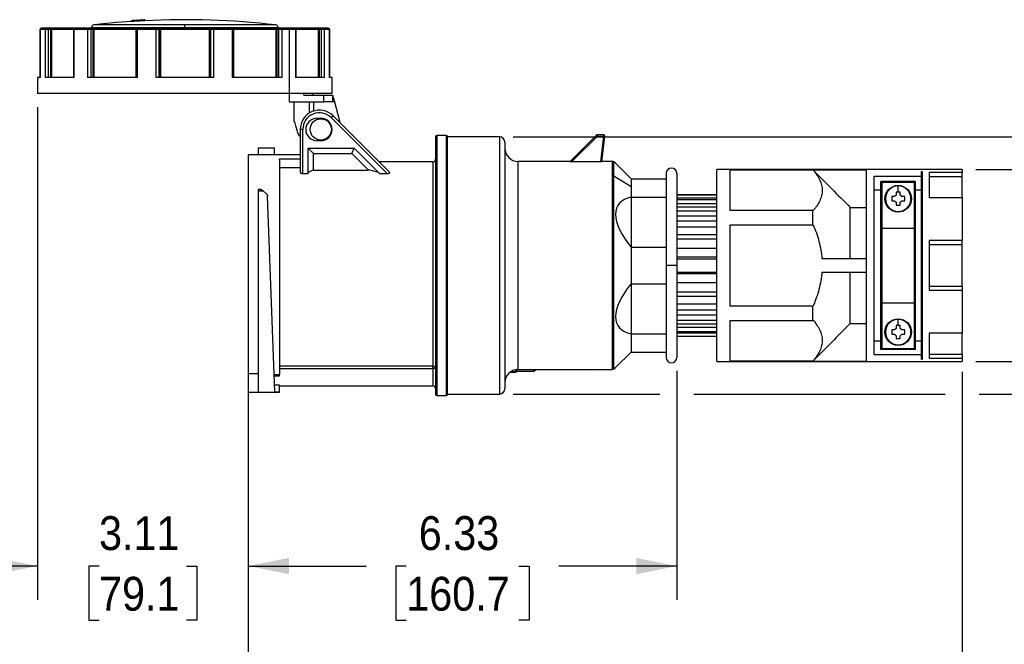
# Model space of a CAD drawing. Header units: inches. Extents: x 0 to 44, y 0 to 34.
# Tile 3 of 7: x 14.9 to 29.5, y 13.5 to 22.7. Entities that reach past the tile are written whole.
import ezdxf

# ---------------------------------------------------------------- set-up
doc = ezdxf.new("R2010")
doc.units = ezdxf.units.IN
doc.header["$LTSCALE"] = 4
doc.header["$MEASUREMENT"] = 0
doc.linetypes.add('SLD-Solid', pattern=[0])
doc.layers.add('DIMENSIONS', color=140, linetype='SLD-Solid', lineweight=25)
doc.styles.add('SLDTEXTSTYLE0', font='GOTHIC.TTF', dxfattribs={"width": 0.913})
doc.dimstyles.new('SLDDIMSTYLE0', dxfattribs={"dimtxt": 0.5, "dimasz": 0.6, "dimexe": 0, "dimexo": 0.0625, "dimgap": 0.125, "dimtad": 0, "dimtih": 1, "dimtoh": 1, "dimrnd": 1e-09, "dimzin": 12, "dimdsep": 46, "dimtxsty": 'SLDTEXTSTYLE0', "dimsah": 1, "dimcen": 0.09, "dimadec": 0, "dimazin": 3, "dimtfac": 1, "dimtmove": 0, "dimatfit": 0, "dimfxl": 0, "dimfrac": 2, "dimtolj": 1, "dimtzin": 12, "dimarcsym": 0})
doc.dimstyles.new('SLDDIMSTYLE3', dxfattribs={"dimtxt": 0.5, "dimasz": 0.6, "dimexe": 0, "dimexo": 0.0625, "dimgap": 0.125, "dimtad": 0, "dimtih": 1, "dimtoh": 1, "dimrnd": 1e-09, "dimzin": 12, "dimdsep": 46, "dimtxsty": 'SLDTEXTSTYLE0', "dimsah": 1, "dimcen": 0.09, "dimadec": 0, "dimazin": 3, "dimtfac": 1, "dimtofl": 0, "dimtmove": 0, "dimatfit": 3, "dimfxl": 0, "dimfrac": 2, "dimtolj": 1, "dimtzin": 12, "dimarcsym": 0})
doc.dimstyles.new('SLDDIMSTYLE4', dxfattribs={"dimtxt": 0.5, "dimasz": 0.6, "dimexe": 0, "dimexo": 0.0625, "dimgap": 0.125, "dimtad": 0, "dimtih": 1, "dimtoh": 1, "dimrnd": 1e-09, "dimzin": 4, "dimdsep": 46, "dimtxsty": 'SLDTEXTSTYLE0', "dimsah": 1, "dimcen": 0.09, "dimadec": 0, "dimazin": 1, "dimtfac": 1, "dimtmove": 0, "dimatfit": 0, "dimfxl": 0, "dimfrac": 2, "dimtolj": 1, "dimtzin": 12, "dimarcsym": 0})

# ---------------------------------------------------------------- blocks, each defined once
blk = doc.blocks.new('_D_3')
at = {"layer": 'DIMENSIONS'}
for p, q in [((15.19, 21.381), (15.19, 14.106)), ((18.303, 17.247), (18.303, 14.106)), ((15.19, 14.606), (13.99, 14.606)), ((16.1, 14.602), (15.948, 14.602)), ((15.948, 14.602), (15.948, 13.808)), ((17.393, 14.602), (17.546, 14.602)), ((17.546, 14.602), (17.546, 13.808)), ((18.303, 14.606), (19.503, 14.606)), ((15.948, 13.808), (16.1, 13.808)), ((17.546, 13.808), (17.393, 13.808))]:
    blk.add_line(p, q, dxfattribs=at)
for points in [[(15.19, 14.606), (14.59, 14.726), (14.59, 14.486)], [(18.303, 14.606), (18.903, 14.486), (18.903, 14.726)]]:
    blk.add_solid(points, dxfattribs=at)
at = {"layer": 'DIMENSIONS', "char_height": 0.5, "attachment_point": 1, "style": 'SLDTEXTSTYLE0'}
for s, insert in [('3.11', (16.1, 15.342)), ('79.1', (16.1, 14.447))]:
    blk.add_mtext(s, dxfattribs=dict(at, insert=insert))
blk = doc.blocks.new('_D_4')
at = {"layer": 'DIMENSIONS'}
for p, q in [((24.63, 17.486), (24.63, 14.106)), ((18.303, 17.247), (18.303, 14.106)), ((18.303, 14.606), (20.045, 14.606)), ((20.635, 14.602), (20.483, 14.602)), ((20.483, 14.602), (20.483, 13.808)), ((22.298, 14.602), (22.45, 14.602)), ((22.45, 14.602), (22.45, 13.808)), ((24.63, 14.606), (22.889, 14.606)), ((20.483, 13.808), (20.635, 13.808)), ((22.45, 13.808), (22.298, 13.808))]:
    blk.add_line(p, q, dxfattribs=at)
for points in [[(18.303, 14.606), (18.903, 14.486), (18.903, 14.726)], [(24.63, 14.606), (24.03, 14.726), (24.03, 14.486)]]:
    blk.add_solid(points, dxfattribs=at)
at = {"layer": 'DIMENSIONS', "char_height": 0.5, "attachment_point": 1, "style": 'SLDTEXTSTYLE0'}
for s, insert in [('6.33', (20.82, 15.342)), ('160.7', (20.635, 14.447))]:
    blk.add_mtext(s, dxfattribs=dict(at, insert=insert))
blk = doc.blocks.new('_D_5')
at = {"layer": 'DIMENSIONS'}
for p, q in [((28.843, 17.475), (28.843, 11.642)), ((18.303, 17.247), (18.303, 11.642)), ((18.303, 12.142), (22.151, 12.142)), ((22.742, 12.138), (22.589, 12.138)), ((22.589, 12.138), (22.589, 11.344)), ((24.404, 12.138), (24.557, 12.138)), ((24.557, 12.138), (24.557, 11.344)), ((28.843, 12.142), (24.995, 12.142)), ((22.589, 11.344), (22.742, 11.344)), ((24.557, 11.344), (24.404, 11.344))]:
    blk.add_line(p, q, dxfattribs=at)
for points in [[(18.303, 12.142), (18.903, 12.022), (18.903, 12.262)], [(28.843, 12.142), (28.243, 12.262), (28.243, 12.022)]]:
    blk.add_solid(points, dxfattribs=at)
at = {"layer": 'DIMENSIONS', "char_height": 0.5, "attachment_point": 1, "style": 'SLDTEXTSTYLE0'}
for s, insert in [('10.54', (22.742, 12.878)), ('267.7', (22.742, 11.983))]:
    blk.add_mtext(s, dxfattribs=dict(at, insert=insert))
blk = doc.blocks.new('_D_6')
at = {"layer": 'DIMENSIONS'}
for p, q in [((31.043, 20.462), (31.043, 21.662)), ((29.043, 20.462), (31.543, 20.462)), ((30.397, 19.045), (30.244, 19.045)), ((30.244, 19.045), (30.244, 18.251)), ((31.69, 19.045), (31.842, 19.045)), ((31.842, 19.045), (31.842, 18.251)), ((30.244, 18.251), (30.397, 18.251)), ((31.842, 18.251), (31.69, 18.251)), ((29.043, 17.627), (31.543, 17.627)), ((31.043, 17.627), (31.043, 16.427))]:
    blk.add_line(p, q, dxfattribs=at)
for points in [[(31.043, 20.462), (31.163, 21.062), (30.923, 21.062)], [(31.043, 17.627), (30.923, 17.027), (31.163, 17.027)]]:
    blk.add_solid(points, dxfattribs=at)
at = {"layer": 'DIMENSIONS', "char_height": 0.5, "attachment_point": 1, "style": 'SLDTEXTSTYLE0'}
for s, insert in [('%%c', (30.02, 19.785)), ('2.83', (30.774, 19.785)), ('72.0', (30.397, 18.889))]:
    blk.add_mtext(s, dxfattribs=dict(at, insert=insert))
blk = doc.blocks.new('_D_7')
at = {"layer": 'DIMENSIONS'}
for p, q in [((34.197, 20.944), (34.197, 22.144)), ((22.212, 20.944), (30.793, 20.944)), ((31.293, 20.944), (34.697, 20.944)), ((33.551, 19.045), (33.398, 19.045)), ((33.398, 19.045), (33.398, 18.251)), ((34.844, 19.045), (34.996, 19.045)), ((34.996, 19.045), (34.996, 18.251)), ((33.398, 18.251), (33.551, 18.251)), ((34.996, 18.251), (34.844, 18.251)), ((22.212, 17.145), (24.38, 17.145)), ((24.88, 17.145), (28.593, 17.145)), ((29.093, 17.145), (30.793, 17.145)), ((31.293, 17.145), (34.697, 17.145)), ((34.197, 17.145), (34.197, 15.945))]:
    blk.add_line(p, q, dxfattribs=at)
for points in [[(34.197, 20.944), (34.317, 21.544), (34.077, 21.544)], [(34.197, 17.145), (34.077, 16.545), (34.317, 16.545)]]:
    blk.add_solid(points, dxfattribs=at)
at = {"layer": 'DIMENSIONS', "char_height": 0.5, "attachment_point": 1, "style": 'SLDTEXTSTYLE0'}
for s, insert in [('%%c', (33.174, 19.785)), ('3.80', (33.928, 19.785)), ('96.5', (33.551, 18.889))]:
    blk.add_mtext(s, dxfattribs=dict(at, insert=insert))

msp = doc.modelspace()

# ---------------------------------------------------------------- linework, layer by layer
for p, q in [((15.232, 22.534), (15.232, 21.817)), ((15.232, 22.534), (15.233, 22.534)), ((15.233, 21.817), (15.233, 22.534)), ((15.233, 22.534), (15.305, 22.534)), ((15.316, 22.545), (15.244, 22.545)), ((15.244, 22.545), (15.244, 22.545)), ((15.305, 22.534), (15.305, 21.817)), ((15.305, 22.534), (15.353, 22.534)), ((15.35, 22.545), (15.316, 22.545)), ((15.38, 22.545), (15.35, 22.545)), ((15.353, 21.817), (15.353, 22.534)), ((15.353, 22.534), (15.383, 22.534)), ((15.408, 22.545), (15.38, 22.545)), ((15.383, 22.534), (15.383, 21.817)), ((15.383, 22.534), (15.397, 22.534)), ((15.397, 22.534), (15.397, 21.817)), ((15.397, 22.534), (15.722, 22.534)), ((15.734, 22.545), (15.408, 22.545)), ((15.722, 22.534), (15.722, 21.817)), ((15.722, 22.534), (15.732, 22.534)), ((15.732, 21.817), (15.732, 22.534)), ((15.732, 22.534), (15.93, 22.534)), ((15.741, 22.545), (15.734, 22.545)), ((15.938, 22.545), (15.741, 22.545)), ((15.93, 22.534), (15.93, 21.817)), ((15.93, 22.534), (15.984, 22.534)), ((15.976, 22.545), (15.938, 22.545)), ((15.998, 22.545), (15.976, 22.545)), ((15.984, 21.817), (15.984, 22.534)), ((15.984, 22.534), (16.006, 22.534)), ((15.989, 22.557), (15.989, 22.545)), ((15.989, 22.557), (17.366, 22.557)), ((16.03, 22.545), (15.998, 22.545)), ((16.006, 22.534), (16.006, 21.817)), ((16.006, 22.534), (16.022, 22.534)), ((16.022, 22.534), (16.644, 22.534)), ((16.022, 22.534), (16.022, 21.817)), ((17.366, 22.596), (16.023, 22.596)), ((16.648, 22.545), (16.03, 22.545)), ((16.579, 22.657), (16.579, 22.645)), ((16.58, 22.658), (16.58, 22.658)), ((16.58, 22.657), (16.58, 22.657)), ((16.58, 22.657), (16.58, 22.645)), ((16.58, 22.645), (16.58, 22.645)), ((16.609, 22.659), (16.609, 22.647)), ((16.663, 22.651), (16.609, 22.648)), ((16.642, 22.534), (16.642, 21.817)), ((16.642, 22.534), (16.669, 22.534)), ((16.654, 22.545), (16.648, 22.545)), ((16.673, 22.545), (16.654, 22.545)), ((16.663, 22.663), (16.663, 22.663)), ((16.663, 22.663), (16.663, 22.651)), ((16.669, 21.817), (16.669, 22.534)), ((16.669, 22.534), (16.94, 22.534)), ((16.942, 22.545), (16.673, 22.545)), ((16.692, 22.665), (16.692, 22.664)), ((16.692, 22.664), (16.692, 22.653)), ((16.746, 22.667), (16.746, 22.655)), ((16.775, 22.669), (16.775, 22.657)), ((16.775, 22.669), (16.775, 22.669)), ((16.775, 22.657), (16.775, 22.657)), ((16.776, 22.669), (16.776, 22.67)), ((16.776, 22.657), (16.776, 22.669)), ((16.94, 22.534), (16.94, 21.817)), ((16.94, 22.534), (16.986, 22.534)), ((16.974, 22.545), (16.942, 22.545)), ((16.982, 22.545), (16.974, 22.545)), ((17.009, 22.545), (16.982, 22.545)), ((16.986, 21.817), (16.986, 22.534)), ((16.986, 22.534), (16.994, 22.534)), ((16.994, 22.534), (16.994, 21.817)), ((16.994, 22.534), (17.007, 22.534)), ((17.007, 22.534), (17.007, 21.817)), ((17.007, 22.534), (17.726, 22.534)), ((17.724, 22.545), (17.009, 22.545)), ((17.366, 22.557), (17.366, 22.596)), ((18.71, 22.596), (17.366, 22.596)), ((17.366, 22.557), (18.744, 22.557)), ((17.75, 22.545), (17.724, 22.545)), ((17.726, 22.534), (17.726, 21.817)), ((17.726, 22.534), (17.739, 22.534)), ((17.739, 22.534), (17.747, 22.534)), ((17.739, 22.534), (17.739, 21.817)), ((17.747, 22.534), (17.747, 21.817)), ((17.747, 22.534), (17.793, 22.534)), ((17.759, 22.545), (17.75, 22.545)), ((17.791, 22.545), (17.759, 22.545)), ((18.06, 22.545), (17.791, 22.545)), ((17.793, 21.817), (17.793, 22.534)), ((17.793, 22.534), (18.064, 22.534)), ((18.079, 22.545), (18.06, 22.545)), ((18.064, 22.534), (18.064, 21.817)), ((18.064, 22.534), (18.091, 22.534)), ((18.085, 22.545), (18.079, 22.545)), ((18.703, 22.545), (18.085, 22.545)), ((18.089, 22.534), (18.711, 22.534)), ((18.091, 21.817), (18.091, 22.534)), ((18.735, 22.545), (18.703, 22.545)), ((18.711, 22.534), (18.711, 21.817)), ((18.711, 22.534), (18.727, 22.534)), ((18.727, 22.534), (18.727, 21.817)), ((18.727, 22.534), (18.749, 22.534)), ((18.757, 22.545), (18.735, 22.545)), ((18.744, 22.545), (18.744, 22.557)), ((18.749, 22.534), (18.803, 22.534)), ((18.749, 22.534), (18.749, 21.817)), ((18.795, 22.545), (18.757, 22.545)), ((18.992, 22.545), (18.795, 22.545)), ((18.803, 21.817), (18.803, 22.534)), ((18.803, 22.534), (18.905, 22.534)), ((18.905, 22.534), (18.905, 21.581)), ((18.905, 22.534), (19.001, 22.534)), ((18.999, 22.545), (18.992, 22.545)), ((19.325, 22.545), (18.999, 22.545)), ((19.001, 22.534), (19.001, 21.817)), ((19.001, 22.534), (19.011, 22.534)), ((19.011, 21.817), (19.011, 22.534)), ((19.011, 22.534), (19.336, 22.534)), ((19.353, 22.545), (19.325, 22.545)), ((19.336, 22.534), (19.336, 21.817)), ((19.336, 22.534), (19.35, 22.534)), ((19.35, 22.534), (19.38, 22.534)), ((19.35, 22.534), (19.35, 21.817)), ((19.383, 22.545), (19.353, 22.545)), ((19.38, 22.534), (19.428, 22.534)), ((19.38, 22.534), (19.38, 21.817)), ((19.417, 22.545), (19.383, 22.545)), ((19.489, 22.545), (19.417, 22.545)), ((19.428, 21.817), (19.428, 22.534)), ((19.428, 22.534), (19.5, 22.534)), ((19.489, 22.545), (19.489, 22.545)), ((19.5, 22.534), (19.5, 21.817)), ((19.5, 22.534), (19.501, 22.534)), ((19.501, 21.817), (19.501, 22.534)), ((15.19, 21.817), (15.19, 21.581)), ((15.233, 21.817), (15.19, 21.817)), ((15.732, 21.817), (15.305, 21.817)), ((16.669, 21.817), (15.93, 21.817)), ((17.793, 21.817), (16.94, 21.817)), ((18.803, 21.817), (18.064, 21.817)), ((19.428, 21.817), (19.001, 21.817)), ((19.543, 21.817), (19.5, 21.817)), ((19.543, 21.581), (19.543, 21.817)), ((18.905, 21.581), (15.19, 21.581)), ((19.317, 21.581), (18.905, 21.581)), ((18.908, 21.581), (18.908, 21.462)), ((19.122, 21.56), (19.122, 21.581)), ((19.122, 21.56), (19.419, 21.56)), ((19.256, 21.56), (19.256, 21.581)), ((19.543, 21.581), (19.317, 21.581)), ((19.419, 21.462), (19.419, 21.56)), ((19.419, 21.56), (19.549, 21.56)), ((19.549, 21.56), (19.549, 21.462)), ((19.549, 21.56), (19.575, 21.462)), ((18.908, 21.462), (19.419, 21.462)), ((18.983, 21.18), (18.983, 21.462)), ((19.205, 21.295), (19.205, 21.462)), ((19.264, 21.462), (19.264, 21.323)), ((19.549, 21.462), (19.419, 21.462)), ((19.575, 21.462), (19.549, 21.462)), ((19.575, 21.462), (19.65, 21.181)), ((19.529, 21.226), (19.556, 21.254)), ((19.529, 21.226), (20.352, 20.403)), ((20.388, 20.422), (19.556, 21.254)), ((19.319, 21.22), (19.374, 21.22)), ((19.069, 21.052), (19.069, 20.422)), ((19.109, 21.052), (19.069, 21.052)), ((19.109, 20.403), (19.109, 21.052)), ((21.067, 20.944), (21.067, 19.045)), ((21.225, 20.964), (21.087, 20.964)), ((21.087, 20.964), (21.087, 19.045)), ((21.225, 20.964), (21.225, 17.125)), ((22.012, 20.944), (21.244, 20.944)), ((21.244, 17.145), (21.244, 20.944)), ((22.012, 20.944), (22.012, 17.145)), ((23.443, 20.968), (23.05, 20.575)), ((23.076, 20.573), (23.457, 20.954)), ((23.443, 20.968), (23.457, 20.954)), ((23.457, 20.954), (23.457, 20.974)), ((23.546, 20.974), (23.457, 20.974)), ((23.457, 20.954), (23.546, 20.954)), ((23.546, 20.954), (23.505, 20.573)), ((23.525, 20.575), (23.565, 20.952)), ((23.546, 20.974), (23.546, 20.954)), ((23.565, 20.952), (23.546, 20.954)), ((19.374, 20.885), (19.319, 20.885)), ((22.091, 20.865), (22.091, 17.224)), ((19.069, 20.678), (18.303, 20.678)), ((18.303, 20.678), (18.303, 17.447)), ((18.449, 20.779), (18.692, 20.779)), ((18.449, 20.779), (18.449, 20.678)), ((18.688, 20.678), (18.692, 20.779)), ((19.187, 20.777), (19.867, 20.777)), ((19.187, 20.403), (19.187, 20.777)), ((19.266, 20.698), (19.187, 20.777)), ((19.266, 20.698), (19.834, 20.698)), ((19.266, 20.453), (19.266, 20.698)), ((19.834, 20.698), (19.867, 20.777)), ((19.834, 20.698), (20.079, 20.453)), ((19.867, 20.777), (20.241, 20.403)), ((18.764, 20.596), (18.764, 20.617)), ((18.764, 20.617), (19.069, 20.617)), ((18.764, 20.596), (18.764, 17.435)), ((21.028, 20.572), (20.239, 20.572)), ((21.028, 20.572), (21.028, 17.555)), ((23.055, 20.58), (22.288, 20.58)), ((22.288, 17.509), (22.288, 20.58)), ((23.505, 20.573), (23.076, 20.573)), ((23.677, 20.58), (23.526, 20.58)), ((23.677, 20.58), (23.677, 17.509)), ((23.727, 20.554), (23.7, 20.573)), ((23.7, 20.368), (23.7, 20.573)), ((23.957, 20.324), (23.727, 20.554)), ((19.069, 20.484), (18.764, 20.484)), ((19.109, 20.403), (19.187, 20.403)), ((19.266, 20.453), (20.079, 20.453)), ((20.241, 20.403), (20.352, 20.403)), ((23.7, 20.368), (23.957, 20.212)), ((23.7, 17.516), (23.7, 20.368)), ((24.473, 20.403), (24.473, 19.045)), ((24.63, 20.403), (24.63, 19.045)), ((28.843, 20.462), (25.221, 20.462)), ((25.221, 17.627), (25.221, 20.462)), ((25.418, 20.457), (26.638, 20.457)), ((25.418, 19.856), (25.418, 20.457)), ((26.642, 20.453), (25.418, 20.453)), ((26.638, 20.457), (27.426, 20.457)), ((26.638, 20.457), (26.643, 20.452)), ((27.426, 20.457), (27.426, 17.632)), ((27.544, 20.362), (28.242, 20.362)), ((27.544, 17.727), (27.544, 20.362)), ((28.242, 20.433), (28.252, 20.433)), ((28.242, 20.362), (28.242, 20.433)), ((28.242, 20.158), (28.242, 20.362)), ((28.252, 20.433), (28.252, 17.656)), ((28.354, 20.414), (28.354, 20.047)), ((28.843, 20.414), (28.354, 20.414)), ((28.354, 20.355), (28.843, 20.355)), ((28.843, 20.462), (28.843, 20.414)), ((28.843, 20.355), (28.843, 20.414)), ((28.843, 20.046), (28.843, 20.355)), ((23.957, 20.324), (23.957, 20.212)), ((23.957, 20.324), (24.473, 20.324)), ((23.957, 20.212), (23.957, 20.053)), ((28.154, 20.285), (27.642, 20.285)), ((27.642, 20.158), (27.642, 20.285)), ((27.662, 20.273), (28.134, 20.273)), ((27.662, 19.596), (27.662, 20.273)), ((27.898, 20.125), (27.898, 20.217)), ((28.134, 20.273), (28.134, 19.596)), ((28.154, 20.158), (28.154, 20.285)), ((18.488, 20.163), (18.449, 20.163)), ((18.449, 20.163), (18.449, 20.146)), ((18.449, 20.146), (18.449, 17.174)), ((18.449, 20.146), (18.521, 20.146)), ((18.516, 20.152), (18.521, 20.146)), ((18.521, 20.146), (18.575, 20.095)), ((18.697, 17.177), (18.587, 20.068)), ((25.221, 20.088), (24.63, 20.088)), ((24.63, 20.087), (25.221, 20.087)), ((27.544, 20.158), (27.642, 20.158)), ((27.642, 17.931), (27.642, 20.158)), ((27.845, 20.06), (27.802, 20.06)), ((27.867, 20.082), (27.845, 20.06)), ((27.867, 20.124), (27.867, 20.082)), ((27.929, 20.082), (27.929, 20.124)), ((27.951, 20.06), (27.929, 20.082)), ((27.994, 20.06), (27.951, 20.06)), ((28.154, 20.158), (28.242, 20.158)), ((28.154, 17.931), (28.154, 20.158)), ((28.242, 17.931), (28.242, 20.158)), ((23.957, 20.053), (23.957, 19.316)), ((23.957, 20.053), (24.473, 20.053)), ((24.63, 20.042), (25.221, 20.042)), ((24.63, 20.018), (25.221, 20.018)), ((25.221, 19.955), (24.63, 19.955)), ((27.802, 19.997), (27.845, 19.997)), ((27.845, 19.997), (27.867, 19.976)), ((27.867, 19.976), (27.867, 19.933)), ((27.929, 19.976), (27.951, 19.997)), ((27.929, 19.933), (27.929, 19.976)), ((27.951, 19.997), (27.994, 19.997)), ((28.354, 20.047), (28.843, 20.047)), ((28.843, 20.047), (28.843, 19.411)), ((24.63, 19.909), (25.221, 19.909)), ((24.63, 19.851), (25.221, 19.851)), ((25.221, 19.773), (24.63, 19.773)), ((26.638, 19.856), (25.418, 19.856)), ((26.638, 19.645), (26.638, 19.856)), ((27.189, 19.143), (27.189, 19.902)), ((27.189, 19.902), (27.426, 19.902)), ((27.662, 19.812), (27.642, 19.812)), ((27.898, 19.832), (27.898, 19.841)), ((28.154, 19.812), (28.134, 19.812)), ((24.63, 19.701), (25.221, 19.701)), ((25.418, 19.645), (26.638, 19.645)), ((25.418, 18.444), (25.418, 19.645)), ((27.662, 19.715), (27.642, 19.715)), ((27.662, 19.714), (27.642, 19.714)), ((28.154, 19.715), (28.134, 19.715)), ((28.154, 19.714), (28.134, 19.714)), ((28.252, 19.715), (28.242, 19.715)), ((24.63, 19.614), (25.221, 19.614)), ((25.221, 19.497), (24.63, 19.497)), ((27.662, 19.576), (27.642, 19.576)), ((27.662, 19.596), (28.134, 19.596)), ((27.662, 18.493), (27.662, 19.596)), ((28.134, 19.596), (28.134, 18.493)), ((28.154, 19.576), (28.134, 19.576)), ((24.63, 19.435), (25.221, 19.435)), ((28.843, 19.411), (28.354, 19.411)), ((28.354, 19.411), (28.354, 18.678)), ((28.354, 19.353), (28.843, 19.353)), ((28.843, 19.353), (28.843, 19.411)), ((28.843, 18.736), (28.843, 19.353)), ((23.957, 19.316), (23.957, 18.773)), ((23.957, 19.316), (24.473, 19.316)), ((24.63, 19.299), (25.221, 19.299)), ((18.626, 19.044), (18.626, 19.044)), ((21.067, 19.045), (21.067, 17.145)), ((21.087, 19.045), (21.087, 17.125)), ((24.473, 19.045), (24.473, 17.686)), ((24.63, 19.045), (24.473, 19.045)), ((24.63, 19.17), (25.221, 19.17)), ((24.63, 19.143), (25.221, 19.143)), ((24.63, 19.045), (24.63, 17.686)), ((27.426, 19.143), (26.772, 19.143)), ((24.63, 18.946), (25.221, 18.946)), ((25.221, 18.919), (24.63, 18.919)), ((26.772, 18.946), (27.426, 18.946)), ((27.189, 18.187), (27.189, 18.946)), ((23.957, 18.773), (23.957, 18.036)), ((23.957, 18.773), (24.473, 18.773)), ((24.63, 18.79), (25.221, 18.79)), ((24.63, 18.654), (25.221, 18.654)), ((28.354, 18.736), (28.843, 18.736)), ((28.354, 18.678), (28.843, 18.678)), ((28.843, 18.736), (28.843, 18.678)), ((28.843, 18.678), (28.843, 18.042)), ((24.63, 18.592), (25.221, 18.592)), ((24.63, 18.475), (25.221, 18.475)), ((27.662, 18.513), (27.642, 18.513)), ((27.662, 18.493), (28.134, 18.493)), ((27.662, 17.816), (27.662, 18.493)), ((28.154, 18.513), (28.134, 18.513)), ((28.134, 18.493), (28.134, 17.816)), ((24.63, 18.388), (25.221, 18.388)), ((24.63, 18.316), (25.221, 18.316)), ((26.638, 18.444), (25.418, 18.444)), ((26.638, 18.233), (26.638, 18.444)), ((27.662, 18.375), (27.642, 18.375)), ((27.642, 18.374), (27.662, 18.374)), ((28.154, 18.375), (28.134, 18.375)), ((28.134, 18.374), (28.154, 18.374)), ((28.242, 18.374), (28.252, 18.374)), ((24.63, 18.238), (25.221, 18.238)), ((24.63, 18.18), (25.221, 18.18)), ((25.418, 18.233), (26.638, 18.233)), ((25.418, 17.632), (25.418, 18.233)), ((27.189, 18.187), (27.426, 18.187)), ((27.662, 18.277), (27.642, 18.277)), ((27.898, 18.157), (27.898, 18.248)), ((28.154, 18.277), (28.134, 18.277)), ((23.957, 18.036), (23.957, 17.765)), ((23.957, 18.036), (24.473, 18.036)), ((24.63, 18.134), (25.221, 18.134)), ((24.63, 18.071), (25.221, 18.071)), ((24.63, 18.047), (25.221, 18.047)), ((27.845, 18.092), (27.802, 18.092)), ((27.802, 18.029), (27.845, 18.029)), ((27.867, 18.113), (27.845, 18.092)), ((27.845, 18.029), (27.867, 18.007)), ((27.867, 18.156), (27.867, 18.113)), ((27.929, 18.113), (27.929, 18.156)), ((27.951, 18.092), (27.929, 18.113)), ((27.929, 18.007), (27.951, 18.029)), ((27.994, 18.092), (27.951, 18.092)), ((27.951, 18.029), (27.994, 18.029)), ((28.843, 18.042), (28.354, 18.042)), ((28.354, 18.042), (28.354, 17.675)), ((28.843, 17.734), (28.843, 18.043)), ((24.63, 18.002), (25.221, 18.002)), ((24.63, 18.001), (25.221, 18.001)), ((27.544, 17.931), (27.642, 17.931)), ((27.642, 17.804), (27.642, 17.931)), ((27.867, 18.007), (27.867, 17.965)), ((27.929, 17.965), (27.929, 18.007)), ((28.154, 17.931), (28.242, 17.931)), ((28.154, 17.804), (28.154, 17.931)), ((28.242, 17.727), (28.242, 17.931)), ((23.727, 17.535), (23.957, 17.765)), ((23.957, 17.765), (24.473, 17.765)), ((28.154, 17.804), (27.642, 17.804)), ((27.662, 17.816), (28.134, 17.816)), ((27.898, 17.863), (27.898, 17.872)), ((28.354, 17.734), (28.843, 17.734)), ((28.843, 17.734), (28.843, 17.675)), ((25.221, 17.627), (28.843, 17.627)), ((25.418, 17.636), (26.642, 17.636)), ((26.638, 17.632), (25.418, 17.632)), ((26.643, 17.637), (26.638, 17.632)), ((26.638, 17.632), (27.426, 17.632)), ((27.544, 17.727), (28.242, 17.727)), ((28.242, 17.656), (28.242, 17.727)), ((28.252, 17.656), (28.242, 17.656)), ((28.354, 17.675), (28.843, 17.675)), ((28.843, 17.675), (28.843, 17.627)), ((18.303, 17.447), (18.449, 17.447)), ((18.303, 17.447), (18.303, 17.174)), ((21.028, 17.555), (18.764, 17.555)), ((18.764, 17.524), (21.028, 17.524)), ((21.028, 17.524), (21.028, 17.555)), ((21.028, 17.524), (21.028, 17.265)), ((22.168, 17.469), (22.248, 17.469)), ((22.248, 17.471), (22.172, 17.471)), ((22.248, 17.505), (22.248, 17.471)), ((22.248, 17.471), (22.248, 17.469)), ((22.268, 17.491), (22.268, 17.508)), ((22.327, 17.503), (22.268, 17.503)), ((22.268, 17.489), (22.268, 17.491)), ((22.268, 17.484), (22.268, 17.489)), ((22.268, 17.484), (22.52, 17.484)), ((22.288, 17.509), (23.469, 17.509)), ((22.327, 17.503), (22.327, 17.509)), ((23.476, 17.509), (23.473, 17.509)), ((23.496, 17.51), (23.491, 17.51)), ((23.587, 17.509), (23.677, 17.509)), ((23.7, 17.516), (23.727, 17.535)), ((18.688, 17.432), (18.688, 17.413)), ((18.688, 17.432), (18.764, 17.432)), ((18.688, 17.413), (18.764, 17.413)), ((18.764, 17.413), (18.764, 17.435)), ((18.303, 17.174), (18.449, 17.174)), ((18.449, 17.174), (18.595, 17.174)), ((18.595, 17.174), (18.764, 17.174)), ((18.764, 17.278), (18.693, 17.278)), ((18.697, 17.177), (18.764, 17.177)), ((18.764, 17.177), (18.764, 17.278)), ((18.764, 17.265), (21.028, 17.265)), ((18.764, 17.174), (18.764, 17.177)), ((21.087, 17.125), (21.225, 17.125)), ((21.244, 17.145), (22.012, 17.145))]:
    msp.add_line(p, q)
at = {"flags": 128}
for points in [[(15.938, 22.545), (15.936, 22.545), (15.935, 22.544), (15.934, 22.543), (15.932, 22.542), (15.931, 22.54), (15.931, 22.538), (15.93, 22.536), (15.93, 22.534)], [(16.03, 22.545), (16.028, 22.545), (16.027, 22.544), (16.026, 22.543), (16.024, 22.542), (16.023, 22.54), (16.023, 22.538), (16.022, 22.536), (16.022, 22.534)], [(16.579, 22.646), (16.358, 22.629), (16.023, 22.596)], [(16.648, 22.545), (16.648, 22.545), (16.647, 22.544), (16.646, 22.543), (16.645, 22.542), (16.645, 22.542)], [(16.673, 22.545), (16.672, 22.545), (16.671, 22.544), (16.671, 22.543), (16.67, 22.542), (16.669, 22.54), (16.669, 22.538), (16.669, 22.536), (16.669, 22.534)], [(16.746, 22.656), (16.694, 22.653), (16.692, 22.653)], [(18.064, 22.534), (18.064, 22.536), (18.064, 22.538), (18.063, 22.54), (18.063, 22.542), (18.062, 22.543), (18.062, 22.544), (18.061, 22.545), (18.06, 22.545)], [(18.088, 22.542), (18.087, 22.542), (18.087, 22.543), (18.086, 22.544), (18.085, 22.545), (18.085, 22.545)], [(18.711, 22.534), (18.711, 22.536), (18.71, 22.538), (18.709, 22.54), (18.709, 22.542), (18.707, 22.543), (18.706, 22.544), (18.705, 22.545), (18.703, 22.545)], [(18.803, 22.534), (18.803, 22.536), (18.802, 22.538), (18.802, 22.54), (18.801, 22.542), (18.799, 22.543), (18.798, 22.544), (18.797, 22.545), (18.795, 22.545)]]:
    msp.add_lwpolyline(points, dxfattribs=at)
for centre, radius in [((19.374, 21.052), 0.157), ((27.898, 20.029), 0.197), ((27.898, 18.06), 0.197)]:
    msp.add_circle(centre, radius)
for centre, radius, start, end in [((15.244, 22.534), 0.0118, 90, 180), ((15.244, 22.534), 0.0117, 90.5665, 180.5555), ((15.317, 22.534), 0.0115, 91.5946, 181.5104), ((15.339, 22.536), 0.014, 348.6309, 40.3907), ((15.369, 22.536), 0.014, 348.6309, 40.3907), ((15.409, 22.534), 0.0115, 91.8634, 181.7494), ((15.734, 22.534), 0.0118, 90, 180), ((15.742, 22.535), 0.0107, 99.2409, 186.9289), ((15.974, 22.535), 0.0105, 351.9505, 78.5782), ((16.028, 22.557), 0.0394, 96.5294, 180), ((15.996, 22.535), 0.0105, 351.9505, 78.5782), ((17.366, 10.861), 11.823, 93.6719, 93.8163), ((17.366, 10.861), 11.822, 93.6721, 93.8166), ((17.366, 10.861), 11.81, 93.6758, 93.8204), ((16.654, 22.534), 0.0118, 90, 180), ((17.366, 10.861), 11.822, 93.2693, 93.4127), ((17.366, 10.861), 11.81, 93.2726, 93.4161), ((17.366, 10.861), 11.822, 92.8657, 93.01), ((17.366, 10.861), 11.823, 92.8655, 93.0098), ((17.366, 10.861), 11.81, 92.8686, 93.013), ((17.366, 10.861), 11.811, 83.4706, 92.866), ((16.957, 22.536), 0.017, 148.2304, 189.5917), ((16.974, 22.534), 0.0116, 359.0242, 88.9898), ((16.982, 22.534), 0.0116, 359.0242, 88.9898), ((17.026, 22.536), 0.019, 151.8799, 188.6863), ((17.707, 22.536), 0.019, 351.3137, 28.1201), ((17.751, 22.534), 0.0116, 91.0102, 180.9758), ((17.759, 22.534), 0.0116, 91.0102, 180.9758), ((17.776, 22.536), 0.017, 350.4083, 31.7696), ((18.079, 22.534), 0.0118, 0, 90), ((18.705, 22.557), 0.0394, 0, 83.4706), ((18.737, 22.535), 0.0105, 101.4218, 188.0495), ((18.759, 22.535), 0.0105, 101.4218, 188.0495), ((18.991, 22.535), 0.0107, 353.0711, 80.7591), ((18.999, 22.534), 0.0118, 0, 90), ((19.324, 22.534), 0.0115, 358.2506, 88.1366), ((19.364, 22.536), 0.014, 139.6093, 191.3691), ((19.394, 22.536), 0.014, 139.6093, 191.3691), ((19.416, 22.534), 0.0115, 358.4896, 88.4054), ((19.489, 22.534), 0.0118, 0, 90), ((19.489, 22.534), 0.0117, 359.4445, 89.4335), ((19.355, 21.052), 0.285, 45, 180), ((19.355, 21.052), 0.246, 45, 180), ((19.319, 21.052), 0.167, 90, 270), ((19.374, 21.052), 0.167, 270, 90), ((19.374, 21.107), 0.285, 9.5566, 15), ((21.087, 20.944), 0.0197, 90, 180), ((21.225, 20.944), 0.0197, 0, 90), ((22.012, 20.865), 0.0787, 0, 90), ((23.457, 20.954), 0.0197, 90, 135), ((23.546, 20.954), 0.0197, 354, 90), ((22.288, 20.777), 0.197, 180, 270), ((21.028, 20.611), 0.0394, 270, 0), ((23.677, 20.541), 0.0394, 55, 90), ((19.857, 19.045), 1.528, 112.743, 115.9855), ((24.552, 20.403), 0.0787, 360, 180), ((27.898, 20.029), 0.188, 90, 270), ((27.898, 20.029), 0.188, 270, 90), ((18.488, 20.123), 0.0394, 46.0949, 90), ((28.46, 20.029), 0.658, 177.2783, 182.7217), ((27.898, 19.468), 0.657, 89.9982, 92.7228), ((27.898, 19.468), 0.657, 87.2772, 90.0018), ((27.336, 20.029), 0.658, 357.2783, 2.7217), ((27.898, 20.591), 0.658, 267.2783, 272.7217), ((27.898, 18.06), 0.188, 90, 270), ((27.898, 18.06), 0.188, 270, 90), ((28.46, 18.06), 0.658, 177.2783, 182.7217), ((27.898, 17.499), 0.657, 89.9982, 92.7228), ((27.898, 17.499), 0.657, 87.2772, 90.0018), ((27.336, 18.06), 0.658, 357.2783, 2.7217), ((27.898, 18.622), 0.658, 267.2783, 272.7217), ((24.552, 17.686), 0.0787, 180, 0), ((21.028, 17.516), 0.0389, 0.7366, 90.7181), ((21.037, 17.463), 0.0613, 60.8667, 98.9455), ((22.288, 17.312), 0.197, 90, 180), ((22.249, 17.491), 0.0195, 269.5651, 359.5584), ((22.248, 17.489), 0.0197, 270, 0), ((23.677, 17.548), 0.0394, 270, 305), ((21.028, 17.226), 0.0394, 0, 90), ((22.012, 17.224), 0.0787, 270, 0), ((21.087, 17.145), 0.0197, 180, 270), ((21.225, 17.145), 0.0197, 270, 0)]:
    msp.add_arc(centre, radius, start, end)
for centre, major_axis, ratio, start_param, end_param in [((20.653, 19.045), (2.608, -1.08), 0.414214, 1.902661, 1.959255), ((24.615, 19.355), (0.846, -0.59), 0.458375, 2.714951, 4.187331), ((24.615, 18.734), (0.846, 0.59), 0.458375, 2.095854, 3.568234)]:
    msp.add_ellipse(centre, major_axis=major_axis, ratio=ratio, start_param=start_param, end_param=end_param)
for points, knots in [([(16.58, 22.657), (16.58, 22.657), (16.58, 22.658), (16.581, 22.658), (16.583, 22.658), (16.585, 22.658), (16.587, 22.658), (16.59, 22.658), (16.593, 22.659), (16.596, 22.659), (16.6, 22.659), (16.609, 22.66), (16.632, 22.661), (16.66, 22.663), (16.688, 22.665), (16.707, 22.666), (16.732, 22.667), (16.748, 22.668), (16.758, 22.668), (16.764, 22.669), (16.769, 22.669), (16.773, 22.669), (16.775, 22.669), (16.776, 22.669), (16.776, 22.669), (16.775, 22.669)], [0, 0, 0, 0, 0.019318, 0.038864, 0.058638, 0.07864, 0.098871, 0.119329, 0.140017, 0.160933, 0.182079, 0.203453, 0.297054, 0.467536, 0.468015, 0.568728, 0.657258, 0.733578, 0.772334, 0.810854, 0.849142, 0.887199, 0.925026, 0.962626, 1, 1, 1, 1]), ([(16.663, 22.663), (16.661, 22.663), (16.657, 22.663), (16.653, 22.662), (16.648, 22.662), (16.644, 22.662), (16.64, 22.662), (16.636, 22.661), (16.633, 22.661), (16.63, 22.661), (16.627, 22.661), (16.625, 22.661), (16.623, 22.66), (16.619, 22.66), (16.615, 22.66), (16.611, 22.66), (16.609, 22.659), (16.608, 22.659), (16.609, 22.659), (16.609, 22.659)], [0, 0, 0, 0, 0.052965, 0.103877, 0.152736, 0.199542, 0.244295, 0.286996, 0.327643, 0.366237, 0.402778, 0.437267, 0.469702, 0.500084, 0.604697, 0.70699, 0.806967, 0.904635, 1, 1, 1, 1]), ([(16.663, 22.651), (16.654, 22.651), (16.638, 22.65), (16.62, 22.648), (16.609, 22.648), (16.61, 22.647), (16.61, 22.647)], [0, 0, 0, 0, 0.278352, 0.552645, 0.829806, 1, 1, 1, 1]), ([(16.746, 22.667), (16.746, 22.667), (16.746, 22.667), (16.746, 22.667), (16.746, 22.667), (16.746, 22.667), (16.745, 22.667), (16.743, 22.667), (16.742, 22.667), (16.739, 22.667), (16.737, 22.667), (16.734, 22.667), (16.729, 22.667), (16.724, 22.666), (16.717, 22.666), (16.71, 22.666), (16.701, 22.665), (16.695, 22.665), (16.692, 22.665)], [0, 0, 0, 0, 0.04981, 0.099659, 0.149547, 0.199476, 0.249446, 0.299458, 0.349514, 0.399613, 0.449758, 0.499949, 0.574497, 0.65256, 0.734141, 0.81924, 0.907859, 1, 1, 1, 1]), ([(16.745, 22.655), (16.745, 22.655), (16.746, 22.656), (16.735, 22.655), (16.717, 22.654), (16.7, 22.653), (16.692, 22.653)], [0, 0, 0, 0, 0.172791, 0.447044, 0.724246, 1, 1, 1, 1]), ([(19.069, 20.946), (19.063, 20.954), (19.042, 20.98), (19.031, 21.012), (19.024, 21.034)], [0, 0, 0, 0, 0.308614, 1, 1, 1, 1]), ([(23.076, 20.573), (23.075, 20.573), (23.073, 20.573), (23.07, 20.573), (23.066, 20.573), (23.063, 20.573), (23.057, 20.573), (23.053, 20.574), (23.051, 20.574), (23.05, 20.574), (23.05, 20.575), (23.05, 20.575)], [0, 0, 0, 0, 0.085931, 0.169823, 0.252246, 0.382346, 0.506306, 0.751874, 0.877187, 0.939097, 1, 1, 1, 1]), ([(23.525, 20.575), (23.525, 20.575), (23.525, 20.574), (23.525, 20.574), (23.524, 20.574), (23.522, 20.574), (23.52, 20.573), (23.517, 20.573), (23.513, 20.573), (23.509, 20.573), (23.507, 20.573), (23.505, 20.573)], [0, 0, 0, 0, 0.083494, 0.166384, 0.250124, 0.375013, 0.500084, 0.625095, 0.750104, 0.874394, 1, 1, 1, 1]), ([(19.069, 20.422), (19.069, 20.422), (19.069, 20.421), (19.07, 20.419), (19.07, 20.418), (19.071, 20.417), (19.072, 20.415), (19.073, 20.414), (19.074, 20.413)], [0, 0, 0, 0, 0.19573, 0.343209, 0.442417, 0.493344, 0.765748, 1, 1, 1, 1]), ([(19.074, 20.413), (19.075, 20.413), (19.076, 20.411), (19.078, 20.41), (19.082, 20.408), (19.086, 20.406), (19.093, 20.404), (19.098, 20.403), (19.103, 20.403), (19.107, 20.403), (19.109, 20.403)], [0, 0, 0, 0, 0.09536, 0.185559, 0.27064, 0.459329, 0.63526, 0.758934, 0.880339, 1, 1, 1, 1]), ([(20.352, 20.403), (20.354, 20.403), (20.357, 20.403), (20.362, 20.403), (20.367, 20.404), (20.371, 20.404), (20.375, 20.405), (20.378, 20.406), (20.381, 20.407), (20.384, 20.408), (20.387, 20.409), (20.39, 20.412), (20.392, 20.415), (20.391, 20.419), (20.389, 20.421), (20.388, 20.422)], [0, 0, 0, 0, 0.075545, 0.146835, 0.214024, 0.277296, 0.33687, 0.39301, 0.446029, 0.496302, 0.531421, 0.639536, 0.750303, 0.869014, 1, 1, 1, 1]), ([(26.643, 20.452), (26.663, 20.428), (26.681, 20.404), (26.706, 20.367), (26.714, 20.355), (26.728, 20.33), (26.734, 20.317), (26.763, 20.255), (26.776, 20.204), (26.776, 20.139), (26.775, 20.126), (26.772, 20.1), (26.77, 20.087), (26.76, 20.049), (26.751, 20.024), (26.728, 19.974), (26.714, 19.949), (26.689, 19.912), (26.68, 19.9), (26.662, 19.876), (26.652, 19.864), (26.642, 19.852)], [0, 0, 0, 0, 0.125, 0.125, 0.1875, 0.1875, 0.25, 0.25, 0.5, 0.5, 0.5625, 0.5625, 0.625, 0.625, 0.75, 0.75, 0.875, 0.875, 0.9375, 0.9375, 1, 1, 1, 1]), ([(18.575, 20.095), (18.575, 20.094), (18.577, 20.092), (18.579, 20.089), (18.581, 20.086), (18.584, 20.082), (18.586, 20.076), (18.586, 20.071), (18.587, 20.068)], [0, 0, 0, 0, 0.110126, 0.22848, 0.355157, 0.490232, 0.697355, 1, 1, 1, 1]), ([(26.642, 19.645), (26.659, 19.605), (26.675, 19.565), (26.704, 19.483), (26.717, 19.441), (26.75, 19.315), (26.766, 19.229), (26.772, 19.143)], [0, 0, 0, 0, 0.25, 0.25, 0.5, 0.5, 1, 1, 1, 1]), ([(26.772, 18.946), (26.765, 18.859), (26.75, 18.774), (26.717, 18.648), (26.704, 18.607), (26.682, 18.545), (26.674, 18.525), (26.659, 18.484), (26.65, 18.464), (26.642, 18.444)], [0, 0, 0, 0, 0.5, 0.5, 0.75, 0.75, 0.875, 0.875, 1, 1, 1, 1]), ([(26.642, 18.237), (26.662, 18.213), (26.681, 18.189), (26.705, 18.152), (26.713, 18.14), (26.727, 18.115), (26.734, 18.103), (26.763, 18.04), (26.776, 17.989), (26.776, 17.924), (26.775, 17.911), (26.772, 17.885), (26.77, 17.873), (26.761, 17.834), (26.752, 17.809), (26.729, 17.759), (26.714, 17.734), (26.69, 17.698), (26.681, 17.685), (26.663, 17.661), (26.653, 17.649), (26.643, 17.637)], [0, 0, 0, 0, 0.125, 0.125, 0.1875, 0.1875, 0.25, 0.25, 0.5, 0.5, 0.5625, 0.5625, 0.625, 0.625, 0.75, 0.75, 0.875, 0.875, 0.9375, 0.9375, 1, 1, 1, 1]), ([(22.52, 17.484), (22.525, 17.486), (22.534, 17.488), (22.545, 17.499), (22.549, 17.508), (22.549, 17.509)], [0, 0, 0, 0, 0.484193, 0.958533, 1, 1, 1, 1]), ([(22.526, 17.509), (22.526, 17.506), (22.523, 17.488), (22.521, 17.48), (22.52, 17.485), (22.52, 17.485)], [0, 0, 0, 0, 0.14827, 0.9580627, 1, 1, 1, 1]), ([(23.469, 17.509), (23.469, 17.509), (23.469, 17.509), (23.474, 17.509), (23.481, 17.509), (23.489, 17.51), (23.493, 17.51)], [0, 0, 0, 0, 0.1753093, 0.4536374, 0.7308992, 1, 1, 1, 1]), ([(23.493, 17.51), (23.494, 17.51), (23.496, 17.51), (23.5, 17.51), (23.503, 17.51), (23.508, 17.51), (23.515, 17.51), (23.525, 17.51), (23.539, 17.51), (23.555, 17.51), (23.568, 17.51), (23.577, 17.509), (23.582, 17.509), (23.585, 17.509), (23.587, 17.509), (23.587, 17.509), (23.587, 17.509)], [0, 0, 0, 0, 0.031368, 0.062623, 0.093914, 0.125387, 0.187987, 0.250702, 0.37545, 0.500326, 0.625176, 0.749866, 0.812443, 0.874906, 0.937474, 1, 1, 1, 1])]:
    msp.add_open_spline(points, degree=3, knots=knots)
for points in [[(19.024, 21.034), (19.01, 21.083), (18.997, 21.132), (18.983, 21.18)], [(26.643, 20.452), (26.825, 20.269), (27.008, 20.086), (27.189, 19.902)], [(26.642, 19.852), (26.641, 19.854), (26.639, 19.855), (26.638, 19.856)], [(26.638, 19.645), (26.639, 19.645), (26.641, 19.645), (26.642, 19.645)], [(26.642, 18.444), (26.641, 18.444), (26.639, 18.444), (26.638, 18.444)], [(26.638, 18.233), (26.639, 18.234), (26.641, 18.235), (26.642, 18.237)], [(27.189, 18.187), (27.008, 18.003), (26.825, 17.82), (26.643, 17.637)]]:
    msp.add_open_spline(points, degree=3)

# ---------------------------------------------------------------- dimensions: what is measured, and where the dimension line sits
at = {"layer": 'DIMENSIONS'}
for base, p1, p2, dimstyle, picture, middle in [((34.197, 17.145), (22.012, 20.944), (22.012, 17.145), 'SLDDIMSTYLE4', '_D_7', (34.197, 19.045)), ((31.0432, 20.4618), (28.8429, 17.6272), (28.8429, 20.4618), 'SLDDIMSTYLE0', '_D_6', (31.0432, 19.0445))]:
    dim = msp.add_linear_dim(base=base, p1=p1, p2=p2, angle=90, text='%%c<>', dimstyle=dimstyle, dxfattribs=at)
    dim.commit()
    dim.dimension.update_dxf_attribs({"geometry": picture, "text_midpoint": middle, "dimtype": 160})
for base, p1, p2, dimstyle, picture, middle in [((18.303, 14.606), (15.19, 21.581), (18.303, 17.447), 'SLDDIMSTYLE0', '_D_3', (16.747, 14.606)), ((24.63, 14.606), (18.303, 17.447), (24.63, 17.686), 'SLDDIMSTYLE3', '_D_4', (21.467, 14.606)), ((28.843, 12.142), (18.303, 17.447), (28.843, 17.675), 'SLDDIMSTYLE3', '_D_5', (23.573, 12.142))]:
    dim = msp.add_linear_dim(base=base, p1=p1, p2=p2, dimstyle=dimstyle, dxfattribs=at)
    dim.commit()
    dim.dimension.update_dxf_attribs({"geometry": picture, "text_midpoint": middle, "dimtype": 160})

doc.saveas('drawing.dxf')
